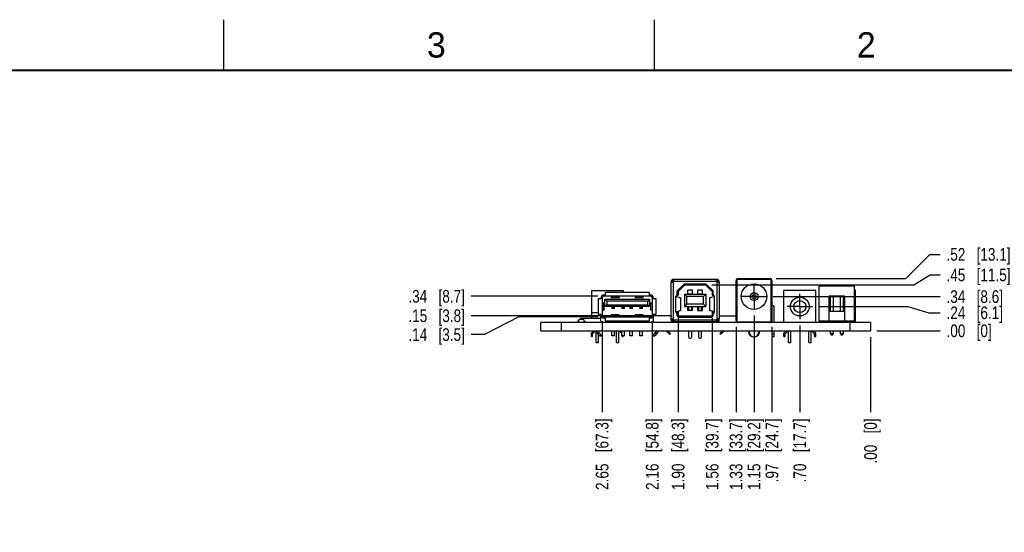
# Model space of a CAD drawing. Header units: inches. Extents: x 0 to 34, y 0 to 22.
# Tile 31 of 32: x 19.2 to 29, y 16.9 to 22. Entities that reach past the tile are written whole.
import ezdxf

# ---------------------------------------------------------------- set-up
doc = ezdxf.new("R2010")
doc.units = ezdxf.units.IN
doc.header["$LTSCALE"] = 1.87
doc.header["$MEASUREMENT"] = 0
doc.linetypes.add('CENTER', pattern=[0.6, 0.375, -0.075, 0.075, -0.075])
doc.layers.get('0').update_dxf_attribs({"linetype": 'CONTINUOUS'})
doc.layers.add('DEFAULT_1', color=7, linetype='CENTER')
doc.layers.add('DIMENSIONS', color=7, linetype='CONTINUOUS')
doc.styles.get("Standard").update_dxf_attribs({"font": 'txt', "width": 0.8})
doc.styles.add('TEXTSTYLE_2', font='txt')
doc.dimstyles.new('DIMSTYLE_3', dxfattribs={"dimtxt": 0.125, "dimasz": 0.18, "dimexe": 0.18, "dimexo": 0.0625, "dimgap": 0.09, "dimtad": 0, "dimtih": 1, "dimtoh": 1, "dimzin": 4, "dimdsep": 46, "dimtxsty": 'STANDARD', "dimblk": '_FILLED', "dimblk1": '_FILLED', "dimblk2": '_FILLED', "dimcen": 0.09, "dimadec": 0, "dimazin": 0, "dimtp": 0.02, "dimtm": 0.02, "dimtfac": 1, "dimtofl": 0, "dimtmove": 0, "dimatfit": 3, "dimldrblk": '_FILLED', "dimfxl": 1, "dimtolj": 1, "dimtzin": 4, "dimarcsym": 0})

# ---------------------------------------------------------------- blocks, each defined once
blk = doc.blocks.new('*D44')
at = {"layer": 'DIMENSIONS', "color": 2, "linetype": 'CONTINUOUS'}
for p, q in [((27.1268, 19.1667), (28.0054, 19.1667)), ((28.0054, 19.1667), (28.2115, 19.1056)), ((28.2115, 19.1056), (28.3253, 19.1056))]:
    blk.add_line(p, q, dxfattribs=at)
at = {"layer": 'DIMENSIONS', "color": 2, "linetype": 'CONTINUOUS', "insert": (28.3878, 19.1681), "char_height": 0.125, "width": 0.925, "attachment_point": 1, "line_spacing_factor": 0.9}
blk.add_mtext('.24{\\Ftxt.shx;\\W1.000000;\\H0.125000; }[6.1]', dxfattribs=at)
blk = doc.blocks.new('_FILLED')
at = {"color": 0, "linetype": 'BYBLOCK'}
blk.add_solid([(0, 0), (-1, 0.174), (-1, -0.174)], dxfattribs=at)
blk = doc.blocks.new('*D45')
at = {"layer": 'DIMENSIONS', "color": 2, "linetype": 'CONTINUOUS'}
blk.add_line((27.7003, 18.9272), (28.3253, 18.9272), dxfattribs=at)
at = {"layer": 'DIMENSIONS', "color": 2, "linetype": 'CONTINUOUS', "insert": (28.3878, 18.9897), "char_height": 0.125, "width": 0.725, "attachment_point": 1, "line_spacing_factor": 0.9}
blk.add_mtext('.00{\\Ftxt.shx;\\W1.000000;\\H0.125000; }[0]', dxfattribs=at)
blk = doc.blocks.new('*D46')
at = {"layer": 'DIMENSIONS', "color": 2, "linetype": 'CONTINUOUS'}
blk.add_line((26.6745, 19.2651), (28.3253, 19.2651), dxfattribs=at)
at = {"layer": 'DIMENSIONS', "color": 2, "linetype": 'CONTINUOUS', "insert": (28.3878, 19.3276), "char_height": 0.125, "width": 0.925, "attachment_point": 1, "line_spacing_factor": 0.9}
blk.add_mtext('.34{\\Ftxt.shx;\\W1.000000;\\H0.125000; }[8.6]', dxfattribs=at)
blk = doc.blocks.new('*D47')
at = {"layer": 'DIMENSIONS', "color": 2, "linetype": 'CONTINUOUS'}
for p, q in [((28.0663, 19.3804), (28.2276, 19.4794)), ((28.2276, 19.4794), (28.3253, 19.4794)), ((26.0705, 19.3804), (28.0663, 19.3804))]:
    blk.add_line(p, q, dxfattribs=at)
at = {"layer": 'DIMENSIONS', "color": 2, "linetype": 'CONTINUOUS', "insert": (28.3878, 19.5419), "char_height": 0.125, "width": 1.025, "attachment_point": 1, "line_spacing_factor": 0.9}
blk.add_mtext('.45{\\Ftxt.shx;\\W1.000000;\\H0.125000; }[11.5]', dxfattribs=at)
blk = doc.blocks.new('*D48')
at = {"layer": 'DIMENSIONS', "color": 2, "linetype": 'CONTINUOUS'}
for p, q in [((27.9857, 19.4423), (28.224, 19.682)), ((28.224, 19.682), (28.3253, 19.682)), ((26.7069, 19.4423), (27.9857, 19.4423))]:
    blk.add_line(p, q, dxfattribs=at)
at = {"layer": 'DIMENSIONS', "color": 2, "linetype": 'CONTINUOUS', "insert": (28.3878, 19.7445), "char_height": 0.125, "width": 1.025, "attachment_point": 1, "line_spacing_factor": 0.9}
blk.add_mtext('.52{\\Ftxt.shx;\\W1.000000;\\H0.125000; }[13.1]', dxfattribs=at)
blk = doc.blocks.new('*D49')
at = {"layer": 'DIMENSIONS', "color": 2, "linetype": 'CONTINUOUS'}
blk.add_line((26.9392, 18.9791), (26.9392, 18.1247), dxfattribs=at)
at = {"layer": 'DIMENSIONS', "color": 2, "linetype": 'CONTINUOUS', "insert": (26.8767, 18.0622), "char_height": 0.125, "width": 1.025, "attachment_point": 3, "rotation": 90, "line_spacing_factor": 0.9}
blk.add_mtext('.70{\\Ftxt.shx;\\W1.000000;\\H0.125000; }[17.7]', dxfattribs=at)
blk = doc.blocks.new('*D50')
at = {"layer": 'DIMENSIONS', "color": 2, "linetype": 'CONTINUOUS'}
blk.add_line((27.6378, 18.8647), (27.6378, 18.1247), dxfattribs=at)
at = {"layer": 'DIMENSIONS', "color": 2, "linetype": 'CONTINUOUS', "insert": (27.5753, 18.0622), "char_height": 0.125, "width": 0.725, "attachment_point": 3, "rotation": 90, "line_spacing_factor": 0.9}
blk.add_mtext('.00{\\Ftxt.shx;\\W1.000000;\\H0.125000; }[0]', dxfattribs=at)
blk = doc.blocks.new('*D51')
at = {"layer": 'DIMENSIONS', "color": 2, "linetype": 'CONTINUOUS'}
blk.add_line((26.4869, 19.0775), (26.4869, 18.1247), dxfattribs=at)
at = {"layer": 'DIMENSIONS', "color": 2, "linetype": 'CONTINUOUS', "insert": (26.4244, 18.0622), "char_height": 0.125, "width": 1.125, "attachment_point": 3, "rotation": 90, "line_spacing_factor": 0.9}
blk.add_mtext('1.15{\\Ftxt.shx;\\W1.000000;\\H0.125000; }[29.2]', dxfattribs=at)
blk = doc.blocks.new('*D52')
at = {"layer": 'DIMENSIONS', "color": 2, "linetype": 'CONTINUOUS'}
blk.add_line((26.0737, 19.053), (26.0737, 18.1247), dxfattribs=at)
at = {"layer": 'DIMENSIONS', "color": 2, "linetype": 'CONTINUOUS', "insert": (26.0112, 18.0622), "char_height": 0.125, "width": 1.125, "attachment_point": 3, "rotation": 90, "line_spacing_factor": 0.9}
blk.add_mtext('1.56{\\Ftxt.shx;\\W1.000000;\\H0.125000; }[39.7]', dxfattribs=at)
blk = doc.blocks.new('*D53')
at = {"layer": 'DIMENSIONS', "color": 2, "linetype": 'CONTINUOUS'}
blk.add_line((25.7375, 19.053), (25.7375, 18.1247), dxfattribs=at)
at = {"layer": 'DIMENSIONS', "color": 2, "linetype": 'CONTINUOUS', "insert": (25.675, 18.0622), "char_height": 0.125, "width": 1.125, "attachment_point": 3, "rotation": 90, "line_spacing_factor": 0.9}
blk.add_mtext('1.90{\\Ftxt.shx;\\W1.000000;\\H0.125000; }[48.3]', dxfattribs=at)
blk = doc.blocks.new('*D54')
at = {"layer": 'DIMENSIONS', "color": 2, "linetype": 'CONTINUOUS'}
blk.add_line((25.4819, 19.0215), (25.4819, 18.1247), dxfattribs=at)
at = {"layer": 'DIMENSIONS', "color": 2, "linetype": 'CONTINUOUS', "insert": (25.4194, 18.0622), "char_height": 0.125, "width": 1.125, "attachment_point": 3, "rotation": 90, "line_spacing_factor": 0.9}
blk.add_mtext('2.16{\\Ftxt.shx;\\W1.000000;\\H0.125000; }[54.8]', dxfattribs=at)
blk = doc.blocks.new('*D55')
at = {"layer": 'DIMENSIONS', "color": 2, "linetype": 'CONTINUOUS'}
blk.add_line((24.9874, 19.0215), (24.9874, 18.1247), dxfattribs=at)
at = {"layer": 'DIMENSIONS', "color": 2, "linetype": 'CONTINUOUS', "insert": (24.9249, 18.0622), "char_height": 0.125, "width": 1.125, "attachment_point": 3, "rotation": 90, "line_spacing_factor": 0.9}
blk.add_mtext('2.65{\\Ftxt.shx;\\W1.000000;\\H0.125000; }[67.3]', dxfattribs=at)
blk = doc.blocks.new('*D56')
at = {"layer": 'DIMENSIONS', "color": 2, "linetype": 'CONTINUOUS'}
for p, q in [((24.165, 19.0651), (23.8245, 18.8895)), ((24.9438, 19.0651), (24.165, 19.0651)), ((23.8245, 18.8895), (23.6943, 18.8895))]:
    blk.add_line(p, q, dxfattribs=at)
at = {"layer": 'DIMENSIONS', "color": 2, "linetype": 'CONTINUOUS', "insert": (23.6318, 18.952), "char_height": 0.125, "width": 0.925, "attachment_point": 3, "line_spacing_factor": 0.9}
blk.add_mtext('.14{\\Ftxt.shx;\\W1.000000;\\H0.125000; }[3.5]', dxfattribs=at)
blk = doc.blocks.new('*D57')
at = {"layer": 'DIMENSIONS', "color": 2, "linetype": 'CONTINUOUS'}
blk.add_line((24.9438, 19.2682), (23.6943, 19.2682), dxfattribs=at)
at = {"layer": 'DIMENSIONS', "color": 2, "linetype": 'CONTINUOUS', "insert": (23.6318, 19.3307), "char_height": 0.125, "width": 0.925, "attachment_point": 3, "line_spacing_factor": 0.9}
blk.add_mtext('.34{\\Ftxt.shx;\\W1.000000;\\H0.125000; }[8.7]', dxfattribs=at)
blk = doc.blocks.new('*D58')
at = {"layer": 'DIMENSIONS', "color": 2, "linetype": 'CONTINUOUS'}
blk.add_line((25.675, 19.0761), (23.6943, 19.0761), dxfattribs=at)
at = {"layer": 'DIMENSIONS', "color": 2, "linetype": 'CONTINUOUS', "insert": (23.6318, 19.1386), "char_height": 0.125, "width": 0.925, "attachment_point": 3, "line_spacing_factor": 0.9}
blk.add_mtext('.15{\\Ftxt.shx;\\W1.000000;\\H0.125000; }[3.8]', dxfattribs=at)
blk = doc.blocks.new('*D59')
at = {"layer": 'DIMENSIONS', "color": 2, "linetype": 'CONTINUOUS'}
blk.add_line((26.6641, 18.9664), (26.6641, 18.1247), dxfattribs=at)
at = {"layer": 'DIMENSIONS', "color": 2, "linetype": 'CONTINUOUS', "insert": (26.6016, 18.0622), "char_height": 0.125, "width": 1.025, "attachment_point": 3, "rotation": 90, "line_spacing_factor": 0.9}
blk.add_mtext('.97{\\Ftxt.shx;\\W1.000000;\\H0.125000; }[24.7]', dxfattribs=at)
blk = doc.blocks.new('*D60')
at = {"layer": 'DIMENSIONS', "color": 2, "linetype": 'CONTINUOUS'}
blk.add_line((26.3098, 18.9664), (26.3098, 18.1247), dxfattribs=at)
at = {"layer": 'DIMENSIONS', "color": 2, "linetype": 'CONTINUOUS', "insert": (26.2473, 18.0622), "char_height": 0.125, "width": 1.125, "attachment_point": 3, "rotation": 90, "line_spacing_factor": 0.9}
blk.add_mtext('1.33{\\Ftxt.shx;\\W1.000000;\\H0.125000; }[33.7]', dxfattribs=at)

msp = doc.modelspace()

# ---------------------------------------------------------------- linework, layer by layer
at = {"color": 2, "linetype": 'CONTINUOUS'}
for p, q in [((21.25, 22), (21.25, 21.5)), ((25.5, 22), (25.5, 21.5))]:
    msp.add_line(p, q, dxfattribs=at)
at = {"color": 7, "linetype": 'CONTINUOUS'}
for p, q in [((25.6686, 19.4151), (25.6686, 19.4072)), ((25.6686, 19.4072), (25.6765, 19.4072)), ((25.6804, 19.4076), (25.6804, 19.4151)), ((25.6962, 19.4348), (25.6883, 19.4348)), ((25.6883, 19.423), (25.6958, 19.423)), ((25.6962, 19.4269), (25.6962, 19.4348)), ((25.7296, 19.3196), (25.7978, 19.3861)), ((26.0135, 19.3861), (26.0816, 19.3196)), ((25.0771, 19.2599), (25.0771, 19.2506)), ((25.1559, 19.2599), (25.0771, 19.2599)), ((25.0771, 19.2564), (25.1559, 19.2564)), ((25.1559, 19.2506), (25.1559, 19.2599)), ((25.3134, 19.2599), (25.3134, 19.2506)), ((25.3921, 19.2599), (25.3134, 19.2599)), ((25.3134, 19.2564), (25.3921, 19.2564)), ((25.3921, 19.2506), (25.3921, 19.2599)), ((25.7285, 19.2804), (25.7264, 19.2804)), ((25.7285, 19.2808), (25.7375, 19.2808)), ((25.7296, 19.2887), (25.7296, 19.3196)), ((25.7375, 19.2808), (25.7296, 19.2887)), ((25.8367, 19.2887), (25.8367, 19.2933)), ((25.8761, 19.2933), (25.8761, 19.2887)), ((25.9351, 19.2887), (25.9351, 19.2933)), ((25.9745, 19.2933), (25.9745, 19.2887)), ((26.0816, 19.2887), (26.0737, 19.2808)), ((26.0737, 19.2808), (26.0828, 19.2808)), ((26.0816, 19.3196), (26.0816, 19.2887)), ((26.0848, 19.2804), (26.0828, 19.2804)), ((25.4541, 19.2383), (25.4541, 19.1675)), ((25.4653, 19.2011), (25.4818, 19.2011)), ((25.8367, 19.1625), (25.8367, 19.1667)), ((25.8761, 19.1667), (25.8761, 19.1625)), ((25.9351, 19.1625), (25.9351, 19.1667)), ((25.9745, 19.1667), (25.9745, 19.1625)), ((26.6641, 19.1785), (26.6661, 19.1785)), ((26.6661, 19.1588), (26.6641, 19.1588)), ((25.4818, 19.1322), (25.4651, 19.1322)), ((25.7375, 19.1155), (25.7189, 19.1155)), ((25.7264, 19.0993), (25.7285, 19.0993)), ((25.7296, 19.1076), (25.7375, 19.1155)), ((25.7296, 19.0738), (25.7296, 19.1076)), ((26.0787, 19.0682), (25.7325, 19.0682)), ((25.8202, 19.0682), (25.8202, 19.06)), ((25.8871, 19.06), (25.8871, 19.0682)), ((25.9438, 19.06), (25.9438, 19.0682)), ((26.0726, 19.1216), (26.0649, 19.1235)), ((26.0812, 19.1194), (26.0726, 19.1216)), ((26.0923, 19.1155), (26.0737, 19.1155)), ((26.0737, 19.1155), (26.0816, 19.1076)), ((26.0908, 19.117), (26.0812, 19.1194)), ((26.0816, 19.1076), (26.0816, 19.0738)), ((26.0828, 19.0993), (26.0848, 19.0993)), ((26.0926, 19.1152), (26.0908, 19.117)), ((24.7425, 19.0092), (24.7425, 19.019)), ((24.8074, 19.019), (24.8212, 19.019)), ((24.8212, 19.019), (24.8212, 19.0092)), ((25.6765, 19.0442), (25.6686, 19.0442)), ((25.6686, 19.0364), (25.6686, 19.0102)), ((25.6686, 19.0167), (25.6804, 19.0167)), ((25.6922, 19.0364), (25.6804, 19.0364)), ((25.6804, 19.0184), (25.6804, 19.0092)), ((25.6824, 19.0432), (25.6824, 19.0315)), ((25.6883, 19.0285), (25.6958, 19.0285)), ((26.1151, 19.0167), (25.6883, 19.0167)), ((25.8859, 19.0167), (25.8859, 19.0092)), ((25.8871, 19.0092), (25.8871, 19.0167)), ((26.1288, 19.021), (26.1151, 19.021)), ((26.1308, 19.0364), (26.119, 19.0364)), ((26.1288, 19.0432), (26.1288, 19.021)), ((26.1308, 19.0438), (26.1308, 19.0092)), ((26.1308, 19.0167), (26.1426, 19.0167)), ((26.1426, 19.0442), (26.1348, 19.0442)), ((26.1367, 19.0364), (26.1367, 19.0442)), ((26.1426, 19.0364), (26.1367, 19.0364)), ((26.1426, 19.0102), (26.1426, 19.0442)), ((27.4899, 19.021), (27.1316, 19.021)), ((24.9164, 18.9272), (24.9164, 18.9213)), ((24.9785, 18.8797), (24.9781, 18.8793)), ((25.1615, 18.9213), (25.1615, 18.9272)), ((25.4907, 18.8797), (25.4912, 18.8793)), ((26.4377, 18.9167), (26.4377, 18.9272)), ((26.5361, 18.9272), (26.5361, 18.9167)), ((26.8167, 18.9272), (26.8167, 18.9213)), ((27.0617, 18.9213), (27.0617, 18.9272))]:
    msp.add_line(p, q, dxfattribs=at)
at = {"color": 6, "linetype": 'CONTINUOUS'}
for p, q in [((25.6686, 19.4151), (25.6804, 19.4151)), ((25.6686, 19.0364), (25.6686, 19.4072)), ((25.6883, 19.4112), (25.6883, 19.0403)), ((26.119, 19.4151), (25.6922, 19.4151)), ((26.1229, 19.4348), (25.6962, 19.4348)), ((25.7896, 19.3818), (25.7285, 19.3206)), ((25.8033, 19.3804), (25.7375, 19.3163)), ((25.8008, 19.3864), (25.8033, 19.3804)), ((25.8033, 19.3804), (26.008, 19.3804)), ((26.0077, 19.3875), (25.8035, 19.3875)), ((26.008, 19.3804), (26.0104, 19.3864)), ((26.0737, 19.3163), (26.008, 19.3804)), ((26.0828, 19.3206), (26.0216, 19.3818)), ((26.1151, 19.4269), (26.1151, 19.4348)), ((26.1229, 19.423), (26.1155, 19.423)), ((26.1229, 19.0403), (26.1229, 19.4112)), ((26.1308, 19.4076), (26.1308, 19.4151)), ((26.1423, 19.4072), (26.1348, 19.4072)), ((26.1426, 19.4034), (26.1423, 19.4072)), ((26.1426, 19.4072), (26.1426, 19.4151)), ((26.1426, 19.4034), (26.1426, 19.0442)), ((26.3098, 19.0289), (26.3098, 19.4226)), ((26.3176, 19.4226), (26.3098, 19.4226)), ((26.3176, 19.4226), (26.3176, 19.0289)), ((26.3295, 19.4423), (26.3295, 19.4344)), ((26.3295, 19.4423), (26.6444, 19.4423)), ((26.6444, 19.4344), (26.3295, 19.4344)), ((26.6444, 19.4344), (26.6444, 19.4423)), ((26.6641, 19.4226), (26.6562, 19.4226)), ((26.6562, 19.0289), (26.6562, 19.4226)), ((26.6641, 19.4226), (26.6641, 19.0289)), ((27.4781, 19.3675), (27.1316, 19.3675)), ((27.1316, 19.021), (27.1316, 19.3675)), ((27.4781, 19.021), (27.4781, 19.3675)), ((24.8814, 19.3241), (24.8814, 19.0482)), ((24.8814, 19.3241), (25.1964, 19.3241)), ((25.0157, 19.2808), (25.0063, 19.2808)), ((25.463, 19.2682), (25.0063, 19.2682)), ((25.0157, 19.3064), (25.0157, 19.2808)), ((25.4535, 19.3064), (25.0157, 19.3064)), ((25.0771, 19.2682), (25.0771, 19.2599)), ((25.1559, 19.2592), (25.0771, 19.2592)), ((25.1559, 19.2599), (25.1559, 19.2682)), ((25.1964, 19.3241), (25.1964, 19.3064)), ((25.3134, 19.2682), (25.3134, 19.2599)), ((25.3921, 19.2592), (25.3134, 19.2592)), ((25.3921, 19.2599), (25.3921, 19.2682)), ((25.4535, 19.2808), (25.4535, 19.3064)), ((25.463, 19.2808), (25.4535, 19.2808)), ((25.7166, 19.1104), (25.7166, 19.2694)), ((25.7464, 19.2563), (25.7205, 19.2628)), ((25.7285, 19.2804), (25.7285, 19.3206)), ((25.7375, 19.3163), (25.7296, 19.3196)), ((25.7296, 19.2804), (25.7296, 19.2887)), ((25.7375, 19.3163), (25.7375, 19.2808)), ((25.7464, 19.2563), (25.7464, 19.2529)), ((25.7599, 19.2529), (25.7464, 19.2529)), ((25.7599, 19.2529), (25.7599, 19.1269)), ((25.7993, 19.2887), (25.7993, 19.1667)), ((25.8229, 19.2651), (25.7993, 19.2887)), ((25.7993, 19.2887), (26.0119, 19.2887)), ((25.8229, 19.1903), (25.8229, 19.2651)), ((25.9883, 19.2651), (25.8229, 19.2651)), ((25.8328, 19.2887), (25.8328, 19.3281)), ((25.88, 19.3281), (25.8328, 19.3281)), ((25.8367, 19.2933), (25.8761, 19.2933)), ((25.8367, 19.2923), (25.8761, 19.2923)), ((25.88, 19.2887), (25.88, 19.3281)), ((25.9312, 19.2887), (25.9312, 19.3281)), ((25.9785, 19.3281), (25.9312, 19.3281)), ((25.9351, 19.2933), (25.9745, 19.2933)), ((25.9351, 19.2923), (25.9745, 19.2923)), ((25.9785, 19.2887), (25.9785, 19.3281)), ((25.9883, 19.2651), (26.0119, 19.2887)), ((25.9883, 19.1903), (25.9883, 19.2651)), ((26.0119, 19.2887), (26.0119, 19.1667)), ((26.0513, 19.1269), (26.0513, 19.2529)), ((26.0649, 19.2529), (26.0513, 19.2529)), ((26.0908, 19.2628), (26.0649, 19.2563)), ((26.0649, 19.2529), (26.0649, 19.2563)), ((26.0816, 19.3196), (26.0737, 19.3163)), ((26.0737, 19.3163), (26.0737, 19.2808)), ((26.0816, 19.2887), (26.0816, 19.2804)), ((26.0828, 19.2804), (26.0828, 19.3206)), ((26.0946, 19.2694), (26.0946, 19.1104)), ((27.0967, 19.3241), (26.7817, 19.3241)), ((26.7817, 19.0092), (26.7817, 19.3241)), ((27.0967, 19.0092), (27.0967, 19.3241)), ((27.23, 19.273), (27.3796, 19.273)), ((27.23, 19.021), (27.23, 19.273)), ((27.2421, 19.1214), (27.2421, 19.273)), ((27.2673, 19.273), (27.2673, 19.1214)), ((27.3421, 19.1214), (27.3421, 19.273)), ((27.3673, 19.273), (27.3673, 19.1214)), ((27.3796, 19.273), (27.3796, 19.021)), ((27.4899, 19.3281), (27.4781, 19.3281)), ((27.4899, 19.021), (27.4899, 19.3281)), ((24.9492, 19.2432), (24.9492, 19.0901)), ((24.9748, 19.2432), (24.9492, 19.2432)), ((24.9748, 19.2493), (24.9748, 19.2432)), ((24.9874, 19.2493), (24.9874, 19.084)), ((25.0041, 19.2011), (24.9874, 19.2011)), ((25.0031, 19.1322), (25.0031, 19.2011)), ((25.0041, 19.2011), (25.0041, 19.1322)), ((25.0151, 19.1675), (25.0151, 19.2383)), ((25.0322, 19.2213), (25.0151, 19.2383)), ((25.0151, 19.2383), (25.4541, 19.2383)), ((25.0322, 19.1845), (25.0151, 19.1675)), ((25.4541, 19.1675), (25.0151, 19.1675)), ((25.0322, 19.2213), (25.0322, 19.1845)), ((25.4371, 19.2213), (25.0322, 19.2213)), ((25.0322, 19.1845), (25.4371, 19.1845)), ((25.0838, 19.1675), (25.0838, 19.147)), ((25.0838, 19.161), (25.1098, 19.161)), ((25.1098, 19.147), (25.1098, 19.1675)), ((25.1823, 19.1675), (25.1823, 19.147)), ((25.1823, 19.161), (25.2082, 19.161)), ((25.2082, 19.147), (25.2082, 19.1675)), ((25.261, 19.1675), (25.261, 19.147)), ((25.261, 19.161), (25.287, 19.161)), ((25.287, 19.147), (25.287, 19.1675)), ((25.3594, 19.1675), (25.3594, 19.147)), ((25.3594, 19.161), (25.3854, 19.161)), ((25.3854, 19.147), (25.3854, 19.1675)), ((25.4541, 19.2383), (25.4371, 19.2213)), ((25.4371, 19.1845), (25.4371, 19.2213)), ((25.4541, 19.1675), (25.4371, 19.1845)), ((25.4651, 19.2011), (25.4651, 19.1322)), ((25.4662, 19.2011), (25.4662, 19.1322)), ((25.4819, 19.2493), (25.4819, 19.084)), ((25.4945, 19.2432), (25.4945, 19.2493)), ((25.5201, 19.2432), (25.4945, 19.2432)), ((25.5201, 19.0901), (25.5201, 19.2432)), ((25.7993, 19.1667), (25.8229, 19.1903)), ((25.7993, 19.1667), (26.0119, 19.1667)), ((25.9883, 19.1903), (25.8229, 19.1903)), ((25.8328, 19.1273), (25.8328, 19.1667)), ((25.8761, 19.1634), (25.8367, 19.1634)), ((25.8761, 19.1625), (25.8367, 19.1625)), ((25.8446, 19.1273), (25.8446, 19.1625)), ((25.8682, 19.1625), (25.8682, 19.1273)), ((25.88, 19.1273), (25.88, 19.1667)), ((25.9312, 19.1273), (25.9312, 19.1667)), ((25.9745, 19.1634), (25.9351, 19.1634)), ((25.9745, 19.1625), (25.9351, 19.1625)), ((25.943, 19.1273), (25.943, 19.1625)), ((25.9666, 19.1625), (25.9666, 19.1273)), ((25.9785, 19.1273), (25.9785, 19.1667)), ((26.0119, 19.1667), (25.9883, 19.1903)), ((26.6661, 19.0092), (26.6661, 19.1588)), ((26.6858, 19.0092), (26.6858, 19.1588)), ((24.8814, 19.1067), (24.9492, 19.1067)), ((24.9492, 19.0901), (24.9748, 19.0901)), ((24.9748, 19.0092), (24.9748, 19.0901)), ((24.9874, 19.1322), (25.0041, 19.1322)), ((25.0063, 19.0651), (25.463, 19.0651)), ((25.0771, 19.0867), (25.0771, 19.0651)), ((25.1559, 19.0867), (25.0771, 19.0867)), ((25.1559, 19.0734), (25.0771, 19.0734)), ((25.1098, 19.147), (25.0838, 19.147)), ((25.1559, 19.0651), (25.1559, 19.0867)), ((25.2082, 19.147), (25.1823, 19.147)), ((25.287, 19.147), (25.261, 19.147)), ((25.3134, 19.0867), (25.3134, 19.0651)), ((25.3921, 19.0867), (25.3134, 19.0867)), ((25.3921, 19.0734), (25.3134, 19.0734)), ((25.3854, 19.147), (25.3594, 19.147)), ((25.3921, 19.0651), (25.3921, 19.0867)), ((25.4945, 19.0092), (25.4945, 19.0901)), ((25.4945, 19.0901), (25.5201, 19.0901)), ((25.7205, 19.117), (25.7464, 19.1235)), ((25.7285, 19.0797), (25.7285, 19.0993)), ((25.7296, 19.1076), (25.7296, 19.1155)), ((25.7375, 19.0761), (25.7314, 19.07)), ((25.7375, 19.1155), (25.7375, 19.0761)), ((25.7375, 19.0761), (26.0737, 19.0761)), ((25.7464, 19.1269), (25.7464, 19.1235)), ((25.7464, 19.1269), (25.7599, 19.1269)), ((26.0631, 19.06), (25.7481, 19.06)), ((25.88, 19.1273), (25.8328, 19.1273)), ((25.8399, 19.06), (25.8399, 19.0682)), ((25.8674, 19.06), (25.8674, 19.0682)), ((25.9312, 19.1273), (25.9785, 19.1273)), ((25.9666, 19.0682), (25.9666, 19.06)), ((26.0513, 19.1269), (26.0649, 19.1269)), ((26.0649, 19.1235), (26.0649, 19.1269)), ((26.0737, 19.1155), (26.0737, 19.0761)), ((26.0737, 19.0761), (26.0799, 19.07)), ((26.0816, 19.1155), (26.0816, 19.1076)), ((26.0828, 19.0797), (26.0828, 19.0993)), ((26.3098, 19.0722), (26.1426, 19.0722)), ((27.23, 19.1214), (27.3796, 19.1214)), ((24.3818, 18.9272), (24.3818, 19.0092)), ((27.6378, 19.0092), (24.3818, 19.0092)), ((24.5818, 19.0092), (24.5818, 18.9272)), ((24.7562, 19.019), (24.7425, 19.019)), ((24.7562, 19.019), (24.7578, 19.0343)), ((24.801, 19.0387), (24.7627, 19.0387)), ((24.7726, 19.0482), (24.7726, 19.0387)), ((24.9748, 19.0482), (24.7726, 19.0482)), ((24.8059, 19.0343), (24.8074, 19.019)), ((25.0063, 19.0525), (25.0157, 19.0525)), ((25.0157, 19.0525), (25.0157, 19.0269)), ((25.0157, 19.0269), (25.4535, 19.0269)), ((25.1874, 19.0092), (25.1874, 19.0269)), ((25.2819, 19.0092), (25.2819, 19.0269)), ((25.4535, 19.0269), (25.4535, 19.0525)), ((25.4535, 19.0525), (25.463, 19.0525)), ((25.6804, 19.0438), (25.6804, 19.0364)), ((25.6922, 19.0364), (26.119, 19.0364)), ((25.6962, 19.0245), (25.6962, 19.0167)), ((25.7032, 19.0167), (25.7032, 19.0092)), ((25.8446, 19.0092), (25.8446, 19.0167)), ((25.8682, 19.0167), (25.8682, 19.0092)), ((25.943, 19.0092), (25.943, 19.0167)), ((25.9666, 19.0167), (25.9666, 19.0092)), ((26.1151, 19.0167), (26.1151, 19.0245)), ((26.3098, 19.0289), (26.3176, 19.0289)), ((26.3295, 19.0171), (26.6444, 19.0171)), ((26.3295, 19.0171), (26.3295, 19.0092)), ((26.6444, 19.0092), (26.6444, 19.0171)), ((26.6562, 19.0289), (26.6641, 19.0289)), ((27.2422, 19.0092), (27.2422, 19.021)), ((27.2673, 19.021), (27.2673, 19.0092)), ((27.3422, 19.0092), (27.3422, 19.021)), ((27.3673, 19.021), (27.3673, 19.0092)), ((27.4378, 18.9272), (27.4378, 19.0092)), ((27.6378, 19.0092), (27.6378, 18.9272)), ((24.3818, 18.9272), (27.6378, 18.9272)), ((24.8814, 18.9033), (24.9044, 18.9263)), ((24.8814, 18.8712), (24.8814, 18.9033)), ((24.8815, 18.8712), (24.8933, 18.8712)), ((24.9164, 18.9213), (24.8933, 18.8982)), ((24.8933, 18.8712), (24.8933, 18.8982)), ((24.9267, 18.8122), (24.9267, 18.9248)), ((24.9622, 18.8793), (24.9345, 18.911)), ((24.9411, 18.9035), (24.9578, 18.9035)), ((24.9441, 18.9193), (24.9785, 18.8797)), ((24.9504, 18.9121), (24.9504, 18.9272)), ((24.9504, 18.8122), (24.9504, 18.8929)), ((24.9621, 18.8793), (24.9781, 18.8793)), ((25.0834, 18.8793), (25.0834, 18.9272)), ((25.1102, 18.8793), (25.0834, 18.8793)), ((25.1102, 18.8793), (25.1102, 18.9272)), ((25.1275, 18.8122), (25.1275, 18.9272)), ((25.1511, 18.8122), (25.1511, 18.9272)), ((25.1819, 18.9009), (25.1615, 18.9213)), ((25.1735, 18.9263), (25.1819, 18.9179)), ((25.1819, 18.8793), (25.1819, 18.9272)), ((25.2086, 18.8793), (25.1819, 18.8793)), ((25.1846, 18.8712), (25.1846, 18.8793)), ((25.1846, 18.8712), (25.1964, 18.8712)), ((25.1964, 18.8712), (25.1964, 18.8793)), ((25.2086, 18.8793), (25.2086, 18.9272)), ((25.2606, 18.8793), (25.2606, 18.9272)), ((25.2874, 18.8793), (25.2606, 18.8793)), ((25.2874, 18.8793), (25.2874, 18.9272)), ((25.359, 18.8793), (25.359, 18.9272)), ((25.3858, 18.8793), (25.359, 18.8793)), ((25.3858, 18.8793), (25.3858, 18.9272)), ((25.4907, 18.8797), (25.5252, 18.9193)), ((25.4911, 18.8793), (25.5072, 18.8793)), ((25.5347, 18.911), (25.5071, 18.8793)), ((25.5115, 18.9035), (25.5282, 18.9035)), ((25.6529, 18.8926), (25.6148, 18.9272)), ((25.6323, 18.9272), (25.6608, 18.9014)), ((25.6354, 18.9085), (25.6529, 18.9085)), ((25.6529, 18.8926), (25.6608, 18.9014)), ((25.8446, 18.8633), (25.8446, 18.9272)), ((25.8485, 18.8514), (25.8446, 18.8633)), ((25.8682, 18.8633), (25.8643, 18.8514)), ((25.8682, 18.9272), (25.8682, 18.8633)), ((25.943, 18.8633), (25.943, 18.9272)), ((25.947, 18.8514), (25.943, 18.8633)), ((25.9666, 18.8633), (25.9627, 18.8514)), ((25.9666, 18.9272), (25.9666, 18.8633)), ((26.1789, 18.9272), (26.1504, 18.9014)), ((26.1504, 18.9014), (26.1584, 18.8926)), ((26.1583, 18.9085), (26.1758, 18.9085)), ((26.1584, 18.8926), (26.1964, 18.9272)), ((26.6661, 18.8675), (26.6661, 18.9272)), ((26.6661, 18.8936), (26.6858, 18.8936)), ((26.6858, 18.8675), (26.6661, 18.8675)), ((26.6858, 18.8675), (26.6858, 18.9272)), ((26.7817, 18.9033), (26.8047, 18.9263)), ((26.7817, 18.8712), (26.7817, 18.9033)), ((26.7817, 18.8712), (26.7936, 18.8712)), ((26.8167, 18.9213), (26.7936, 18.8982)), ((26.7936, 18.8712), (26.7936, 18.8982)), ((26.827, 18.8122), (26.827, 18.9272)), ((26.8506, 18.8122), (26.8506, 18.9272)), ((27.0278, 18.8122), (27.0278, 18.9272)), ((27.0514, 18.8122), (27.0514, 18.9272)), ((27.0849, 18.8982), (27.0617, 18.9213)), ((27.0737, 18.9263), (27.0967, 18.9033)), ((27.0849, 18.8712), (27.0849, 18.8982)), ((27.0849, 18.8712), (27.0967, 18.8712)), ((27.0967, 18.8712), (27.0967, 18.9033)), ((27.2422, 18.897), (27.2422, 18.9272)), ((27.2673, 18.897), (27.2422, 18.897)), ((27.2422, 18.897), (27.2479, 18.8871)), ((27.2479, 18.8871), (27.2616, 18.8871)), ((27.2616, 18.8871), (27.2673, 18.897)), ((27.2673, 18.9272), (27.2673, 18.897)), ((27.3422, 18.897), (27.3422, 18.9272)), ((27.3673, 18.897), (27.3422, 18.897)), ((27.3422, 18.897), (27.3479, 18.8871)), ((27.3479, 18.8871), (27.3616, 18.8871)), ((27.3616, 18.8871), (27.3673, 18.897)), ((27.3673, 18.9272), (27.3673, 18.897)), ((24.9267, 18.8122), (24.9504, 18.8122)), ((25.1275, 18.8122), (25.1511, 18.8122)), ((25.8643, 18.8514), (25.8485, 18.8514)), ((25.9627, 18.8514), (25.947, 18.8514)), ((26.827, 18.8122), (26.8506, 18.8122)), ((27.0278, 18.8122), (27.0514, 18.8122))]:
    msp.add_line(p, q, dxfattribs=at)
at = {"color": 7, "linetype": 'CONTINUOUS', "const_width": 0.02}
msp.add_lwpolyline([(33.5, 21.5), (0.5, 21.5)], dxfattribs=at)
at = {"color": 6, "linetype": 'CONTINUOUS'}
for centre, radius in [((26.4869, 19.2651), 0.126), ((26.4869, 19.2651), 0.0394), ((26.4869, 19.2651), 0.0197), ((26.9392, 19.1667), 0.0929), ((26.9392, 19.1667), 0.0591)]:
    msp.add_circle(centre, radius, dxfattribs=at)
at = {"color": 7, "linetype": 'CONTINUOUS'}
for centre, radius, start, end in [((25.6883, 19.4151), 0.0197, 90, 180), ((25.7021, 19.4029), 0.0197, 112.5, 162.90125), ((25.8035, 19.368), 0.0195, 104.54836, 120.05926), ((26.0076, 19.367), 0.0206, 86.40749, 89.75401), ((26.0076, 19.3672), 0.0203, 80.30491, 86.41603), ((26.0077, 19.3678), 0.0197, 75.50145, 80.30188), ((26.1092, 19.4029), 0.0197, 17.09878, 67.5), ((26.0849, 19.1092), 0.00973, 19.64246, 37.7604), ((26.0846, 19.1091), 0.0101, 13.3192, 19.60083), ((26.0843, 19.1091), 0.0104, 7.33834, 13.32663), ((26.0848, 19.1092), 0.00985, 0.00426, 7.01384), ((25.6489, 19.0102), 0.0197, 356.91828, 359.97015), ((26.1229, 19.0364), 0.0197, 270, 360), ((26.1623, 19.0102), 0.0197, 180.02985, 183.08172)]:
    msp.add_arc(centre, radius, start, end, dxfattribs=at)
at = {"color": 6, "linetype": 'CONTINUOUS'}
for centre, radius, start, end in [((25.6765, 19.4269), 0.0197, 270, 360), ((26.1348, 19.4269), 0.0197, 180, 270), ((26.1229, 19.4151), 0.0197, 0, 90), ((26.3295, 19.4226), 0.0197, 90, 180), ((26.3295, 19.4226), 0.0118, 90, 180), ((26.6444, 19.4226), 0.0197, 0, 90), ((26.6444, 19.4226), 0.0118, 360, 90), ((25.0063, 19.2493), 0.0315, 90, 180), ((25.0063, 19.2493), 0.0189, 90, 180), ((25.463, 19.2493), 0.0315, 360, 90), ((25.463, 19.2493), 0.0189, 0, 90), ((25.7264, 19.2706), 0.00984, 90, 232.86327), ((26.0848, 19.2706), 0.00984, 307.13673, 90), ((26.6661, 19.1588), 0.0197, 0, 90), ((25.0063, 19.084), 0.0315, 180, 270), ((25.0063, 19.084), 0.0189, 180, 270), ((25.463, 19.084), 0.0315, 270, 0), ((25.463, 19.084), 0.0189, 270, 360), ((25.7264, 19.1092), 0.00984, 127.13673, 270), ((25.7481, 19.0797), 0.0197, 180, 270), ((26.0631, 19.0797), 0.0197, 270, 360), ((26.0848, 19.1092), 0.00984, 270, 0.00426), ((24.7627, 19.0338), 0.00492, 90, 174.28941), ((24.801, 19.0338), 0.00492, 5.71059, 90), ((25.6883, 19.0364), 0.0197, 180, 270), ((25.6765, 19.0245), 0.0197, 0, 90), ((26.1348, 19.0245), 0.0197, 90, 180), ((26.3295, 19.0289), 0.0197, 180, 270), ((26.3295, 19.0289), 0.0118, 180, 270), ((26.6444, 19.0289), 0.0197, 270, 360), ((26.6444, 19.0289), 0.0118, 270, 0), ((24.9682, 18.9403), 0.0446, 197.18426, 221.01138), ((24.9682, 18.9403), 0.032, 204.30382, 221.01103), ((25.5011, 18.9403), 0.032, 318.98757, 335.69622), ((25.5011, 18.9403), 0.0446, 318.98978, 342.81566), ((26.4869, 18.9265), 0.0591, 180, 258.82517), ((26.4869, 18.9167), 0.0492, 180, 0), ((26.4869, 18.9265), 0.0591, 281.50608, 360)]:
    msp.add_arc(centre, radius, start, end, dxfattribs=at)
at = {"color": 7, "linetype": 'CONTINUOUS'}
for points, knots in [([(25.6804, 19.4151), (25.6805, 19.4161), (25.6807, 19.4175), (25.6813, 19.4187), (25.6815, 19.419)], [0, 0, 0, 0, 0.748963, 1, 1, 1, 1]), ([(25.6815, 19.419), (25.6818, 19.4196), (25.6827, 19.4207), (25.6838, 19.4216), (25.6843, 19.4219)], [0, 0, 0, 0, 0.500004, 1, 1, 1, 1]), ([(25.6843, 19.4219), (25.6846, 19.4221), (25.6859, 19.4227), (25.6873, 19.4229), (25.6883, 19.423)], [0, 0, 0, 0, 0.251031, 1, 1, 1, 1]), ([(25.7937, 19.3849), (25.7933, 19.3847), (25.7919, 19.3838), (25.7905, 19.3827), (25.7896, 19.3818)], [0, 0, 0, 0, 0.250429, 1, 1, 1, 1]), ([(25.8035, 19.3875), (25.8023, 19.3875), (25.8006, 19.3874), (25.799, 19.387), (25.7986, 19.3869)], [0, 0, 0, 0, 0.749573, 1, 1, 1, 1]), ([(26.0216, 19.3818), (26.0204, 19.383), (26.0176, 19.3851), (26.0143, 19.3865), (26.0127, 19.3869)], [0, 0, 0, 0, 0.500001, 1, 1, 1, 1]), ([(26.1269, 19.4219), (26.1266, 19.4221), (26.1254, 19.4227), (26.124, 19.4229), (26.1229, 19.423)], [0, 0, 0, 0, 0.251031, 1, 1, 1, 1]), ([(26.1298, 19.419), (26.1294, 19.4196), (26.1286, 19.4207), (26.1275, 19.4216), (26.1269, 19.4219)], [0, 0, 0, 0, 0.500004, 1, 1, 1, 1]), ([(26.1308, 19.4151), (26.1308, 19.4161), (26.1305, 19.4175), (26.1299, 19.4187), (26.1298, 19.419)], [0, 0, 0, 0, 0.748963, 1, 1, 1, 1]), ([(25.6804, 19.0364), (25.6805, 19.0353), (25.6807, 19.0339), (25.6813, 19.0327), (25.6815, 19.0324)], [0, 0, 0, 0, 0.748963, 1, 1, 1, 1]), ([(25.6815, 19.0324), (25.6818, 19.0318), (25.6827, 19.0307), (25.6838, 19.0299), (25.6843, 19.0295)], [0, 0, 0, 0, 0.500004, 1, 1, 1, 1]), ([(25.6843, 19.0295), (25.6846, 19.0294), (25.6859, 19.0288), (25.6873, 19.0285), (25.6883, 19.0285)], [0, 0, 0, 0, 0.251031, 1, 1, 1, 1])]:
    msp.add_open_spline(points, degree=3, knots=knots, dxfattribs=at)
at = {"layer": 'DEFAULT_1', "color": 7, "linetype": 'CENTER'}
for p, q in [((26.4869, 19.2651), (26.4869, 19.3902)), ((26.4869, 19.2651), (26.3618, 19.2651)), ((26.4869, 19.2651), (26.612, 19.2651)), ((26.4869, 19.2651), (26.4869, 19.14)), ((26.9392, 19.1667), (26.9392, 19.2918)), ((26.9392, 19.1667), (26.8141, 19.1667)), ((26.9392, 19.1667), (27.0643, 19.1667)), ((26.9392, 19.1667), (26.9392, 19.0416))]:
    msp.add_line(p, q, dxfattribs=at)

# ---------------------------------------------------------------- texts
at = {"color": 2, "linetype": 'CONTINUOUS', "char_height": 0.25, "width": 0.25, "attachment_point": 1, "line_spacing_factor": 0.9, "style": 'TEXTSTYLE_2'}
for s, insert in [('3', (23.257, 21.8759)), ('2', (27.5025, 21.8762))]:
    msp.add_mtext(s, dxfattribs=dict(at, insert=insert))

# ---------------------------------------------------------------- dimensions: what is measured, and where the dimension line sits
at = {"layer": 'DIMENSIONS', "color": 2, "linetype": 'CONTINUOUS'}
for feature_location, offset, dtype, origin, picture, middle in [((26.7069, 19.4423), (1.6184, 0.2397), 0, (26.6444, 18.9272), '*D48', (28.9003, 19.682)), ((26.0705, 19.3804), (2.2549, 0.099), 0, (26.008, 18.9272), '*D47', (28.9003, 19.4794)), ((24.9438, 19.2682), (-1.2494, 0), 0, (25.0063, 18.9272), '*D57', (22.9693, 19.2682)), ((26.6745, 19.2651), (1.6508, 0), 0, (26.612, 18.9272), '*D46', (28.8503, 19.2651)), ((27.1268, 19.1667), (1.1985, -0.0611), 0, (27.6378, 18.9272), '*D44', (28.8503, 19.1056)), ((25.675, 19.0761), (-1.9807, 0), 0, (25.7375, 18.9272), '*D58', (22.9693, 19.0761)), ((24.9438, 19.0651), (-1.2494, -0.1756), 0, (25.0063, 18.9272), '*D56', (22.9693, 18.8895)), ((24.9874, 19.0215), (0, -0.8968), 1, (27.6378, 19.084), '*D55', (25.0994, 17.2762)), ((25.4819, 19.0215), (0, -0.8968), 1, (27.6378, 19.084), '*D54', (25.5939, 17.2762)), ((25.7375, 19.053), (0, -0.9283), 1, (27.6378, 19.1155), '*D53', (25.8495, 17.2762)), ((26.0737, 19.053), (0, -0.9283), 1, (27.6378, 19.1155), '*D52', (26.1857, 17.2762)), ((26.4869, 19.0775), (0, -0.9528), 1, (27.6378, 19.14), '*D51', (26.599, 17.2762)), ((26.3098, 18.9664), (0, -0.8417), 1, (27.6378, 19.0289), '*D60', (26.4218, 17.2762)), ((26.6641, 18.9664), (0, -0.8417), 1, (27.6378, 19.0289), '*D59', (26.7761, 17.3709)), ((26.9392, 18.9791), (0, -0.8544), 1, (27.6378, 18.9272), '*D49', (27.0512, 17.3709)), ((27.7003309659, 18.9271885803), (0.625, 0), 0, (27.6378309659, 18.9271885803), '*D45', (28.7503309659, 18.9271885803)), ((27.6378309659, 18.8646885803), (0, -0.74), 1, (27.6378309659, 18.9271885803), '*D50', (27.7274456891, 17.5208892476))]:
    dim = msp.add_ordinate_dim(feature_location=feature_location, offset=offset, dtype=dtype, origin=origin, dimstyle='DIMSTYLE_3', dxfattribs=at)
    dim.commit()
    dim.dimension.update_dxf_attribs({"geometry": picture, "text_midpoint": middle})

doc.saveas('drawing.dxf')
